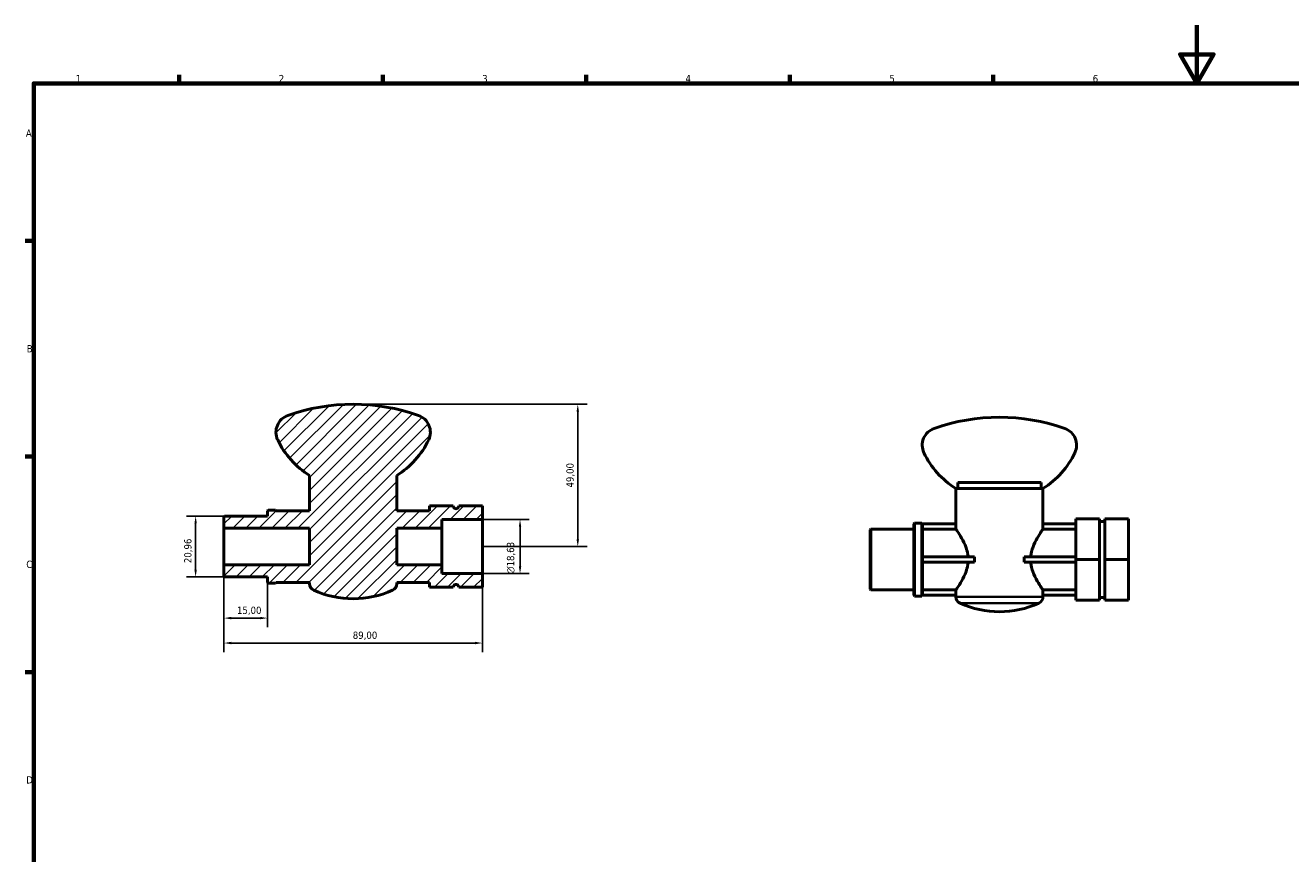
# Model space of a CAD drawing. Header units: millimetres. Extents: x 0 to 906, y 0 to 594.
# Tile 2 of 4: x 17 to 453, y 309 to 594. Entities that reach past the tile are written whole.
import ezdxf

# ---------------------------------------------------------------- set-up
doc = ezdxf.new("R2010")
doc.units = ezdxf.units.MM
for name, color, linetype, lineweight in [('Border (ISO)', 7, 'Continuous', 70), ('Dimension (ISO)', 7, 'Continuous', 25), ('Hatch (ISO)', 7, 'Continuous', 18), ('Visible (ISO)', 7, 'Continuous', 50), ('Visible Narrow (ISO)', 7, 'Continuous', 35)]:
    doc.layers.add(name, color=color, linetype=linetype, lineweight=lineweight)
doc.styles.add('Note Text (ISO)', font='tahoma.ttf')
doc.dimstyles.new('Default (ISO)', dxfattribs={"dimtxt": 2.5, "dimasz": 2.5, "dimexe": 3.175, "dimexo": 0, "dimgap": 0.762, "dimtad": 1, "dimrnd": 1e-08, "dimzin": 0, "dimtxsty": 'Note Text (ISO)', "dimcen": 0.09, "dimdle": 10, "dimclrd": 256, "dimclre": 256, "dimclrt": 232, "dimazin": 0, "dimtfac": 1.40208, "dimtmove": 0, "dimatfit": 3, "dimfxl": 1, "dimtolj": 1, "dimtzin": 0, "dimlwd": -1, "dimlwe": -1, "dimarcsym": 0})

# ---------------------------------------------------------------- blocks, each defined once
blk = doc.blocks.new('Borders Default Border')
at = {"layer": 'Border (ISO)'}
for p, q in [((70.08, 574), (70.08, 576.9)), ((140.17, 574), (140.17, 576.9)), ((210.25, 574), (210.25, 576.9)), ((280.33, 574), (280.33, 576.9)), ((350.42, 574), (350.42, 576.9)), ((20, 519.75), (17.1, 519.75)), ((20, 445.5), (17.1, 445.5)), ((20, 371.25), (17.1, 371.25))]:
    blk.add_line(p, q, dxfattribs=at)
at = {"layer": 'Border (ISO)', "flags": 128}
for points in [[(420.5, 594), (420.5, 574), (414.73, 584), (426.27, 584), (420.5, 574)], [(20, 20), (20, 574), (821, 574), (821, 20), (20, 20)]]:
    blk.add_lwpolyline(points, dxfattribs=at)
at = {"layer": 'Border (ISO)', "color": 232, "true_color": 0xca0064, "char_height": 2.5, "attachment_point": 7, "style": 'Note Text (ISO)'}
for s, insert in [('1', (34.48, 574.4)), ('2', (104.37, 574.4)), ('3', (174.43, 574.35)), ('4', (244.42, 574.4)), ('5', (314.64, 574.35)), ('6', (384.66, 574.35)), ('A', (17.29, 555.62)), ('B', (17.59, 481.37)), ('C', (17.43, 407.08)), ('D', (17.43, 332.88))]:
    blk.add_mtext(s, dxfattribs=dict(at, insert=insert))
blk = doc.blocks.new('*D7')
at = {"layer": 'Defpoints', "color": 0, "transparency": 16777216}
for p in [(174.5, 423.8), (174.5, 405.17), (187.46, 405.17)]:
    blk.add_point(p, dxfattribs=at)
at = {"layer": 'Dimension (ISO)', "transparency": 16777216}
for p, q in [((174.5, 423.8), (190.64, 423.8)), ((187.46, 421.3), (187.46, 407.67)), ((174.5, 405.17), (190.64, 405.17))]:
    blk.add_line(p, q, dxfattribs=at)
for points in [[(187.04, 421.3), (187.88, 421.3), (187.46, 423.8)], [(187.04, 407.67), (187.88, 407.67), (187.46, 405.17)]]:
    blk.add_solid(points, dxfattribs=at)
at = {"layer": 'Dimension (ISO)', "color": 232, "true_color": 0xca0064, "transparency": 16777216, "insert": (182.94, 405.05), "char_height": 2.5, "attachment_point": 1, "rotation": 90, "style": 'Note Text (ISO)'}
blk.add_mtext('\\A1;\\fAIGDT|b0|i0;\\H2.5000;\\ln\\fTahoma|b0|i0;\\H2.5000;18,63', dxfattribs=at)
blk = doc.blocks.new('*D8')
at = {"layer": 'Defpoints', "color": 0, "transparency": 16777216}
for p in [(130, 463.48), (174.5, 414.48), (207.34, 414.48)]:
    blk.add_point(p, dxfattribs=at)
at = {"layer": 'Dimension (ISO)', "transparency": 16777216}
for p, q in [((130, 463.48), (210.52, 463.48)), ((207.34, 460.98), (207.34, 416.98)), ((174.5, 414.48), (210.52, 414.48))]:
    blk.add_line(p, q, dxfattribs=at)
for points in [[(206.92, 460.98), (207.76, 460.98), (207.34, 463.48)], [(206.92, 416.98), (207.76, 416.98), (207.34, 414.48)]]:
    blk.add_solid(points, dxfattribs=at)
at = {"layer": 'Dimension (ISO)', "color": 232, "true_color": 0xca0064, "transparency": 16777216, "insert": (203.41, 434.81), "char_height": 2.5, "attachment_point": 1, "rotation": 90, "style": 'Note Text (ISO)'}
blk.add_mtext('\\A1;49,00', dxfattribs=at)
blk = doc.blocks.new('*D9')
at = {"layer": 'Defpoints', "color": 0, "transparency": 16777216}
for p in [(85.5, 408.19), (174.5, 405.17), (174.5, 381.26)]:
    blk.add_point(p, dxfattribs=at)
at = {"layer": 'Dimension (ISO)', "transparency": 16777216}
for p, q in [((85.5, 408.19), (85.5, 378.09)), ((174.5, 405.17), (174.5, 378.09)), ((88, 381.26), (172, 381.26))]:
    blk.add_line(p, q, dxfattribs=at)
for points in [[(88, 381.68), (88, 380.84), (85.5, 381.26)], [(172, 381.68), (172, 380.84), (174.5, 381.26)]]:
    blk.add_solid(points, dxfattribs=at)
at = {"layer": 'Dimension (ISO)', "color": 232, "true_color": 0xca0064, "transparency": 16777216, "insert": (129.86, 385.2), "char_height": 2.5, "attachment_point": 1, "style": 'Note Text (ISO)'}
blk.add_mtext('\\A1;89,00', dxfattribs=at)
blk = doc.blocks.new('*D10')
at = {"layer": 'Defpoints', "color": 0, "transparency": 16777216}
for p in [(85.5, 408.19), (100.5, 402.16), (100.5, 389.85)]:
    blk.add_point(p, dxfattribs=at)
at = {"layer": 'Dimension (ISO)', "transparency": 16777216}
for p, q in [((85.5, 408.19), (85.5, 386.68)), ((100.5, 402.16), (100.5, 386.68)), ((88, 389.85), (98, 389.85))]:
    blk.add_line(p, q, dxfattribs=at)
for points in [[(88, 390.27), (88, 389.44), (85.5, 389.85)], [(98, 390.27), (98, 389.44), (100.5, 389.85)]]:
    blk.add_solid(points, dxfattribs=at)
at = {"layer": 'Dimension (ISO)', "color": 232, "true_color": 0xca0064, "transparency": 16777216, "insert": (89.98, 393.79), "char_height": 2.5, "attachment_point": 1, "style": 'Note Text (ISO)'}
blk.add_mtext('\\A1;15,00', dxfattribs=at)
blk = doc.blocks.new('*D11')
at = {"layer": 'Defpoints', "color": 0, "transparency": 16777216}
for p in [(85.74, 424.96), (75.75, 404.01), (85.74, 404.01)]:
    blk.add_point(p, dxfattribs=at)
at = {"layer": 'Dimension (ISO)', "transparency": 16777216}
for p, q in [((85.74, 424.96), (72.57, 424.96)), ((75.75, 422.46), (75.75, 406.51)), ((85.74, 404.01), (72.57, 404.01))]:
    blk.add_line(p, q, dxfattribs=at)
for points in [[(75.33, 422.46), (76.16, 422.46), (75.75, 424.96)], [(75.33, 406.51), (76.16, 406.51), (75.75, 404.01)]]:
    blk.add_solid(points, dxfattribs=at)
at = {"layer": 'Dimension (ISO)', "color": 232, "true_color": 0xca0064, "transparency": 16777216, "insert": (71.81, 408.78), "char_height": 2.5, "attachment_point": 1, "rotation": 90, "style": 'Note Text (ISO)'}
blk.add_mtext('\\A1;20,96', dxfattribs=at)

msp = doc.modelspace()

# ---------------------------------------------------------------- hatches: boundary and pattern name
at = {"layer": 'Hatch (ISO)'}
h = msp.add_hatch(dxfattribs=at)
h.set_pattern_fill('ANSI31', color=256, scale=25.4, style=0)
h.set_pattern_definition([(45, (0, 0), (-2.245064, 2.245064), [])])
edge = h.paths.add_edge_path()
edge.add_line((85.745, 424.961), (85.5, 424.716))
edge.add_line((85.5, 424.716), (85.5, 420.779))
edge.add_line((85.5, 420.779), (115, 420.779))
edge.add_line((115, 420.779), (115, 408.187))
edge.add_line((115, 408.187), (85.5, 408.187))
edge.add_line((85.5, 408.187), (85.5, 404.251))
edge.add_line((85.5, 404.251), (85.745, 404.006))
edge.add_line((85.745, 404.006), (100.5, 404.006))
edge.add_line((100.5, 404.006), (100.5, 402.155))
edge.add_line((100.5, 402.155), (100.745, 401.91))
edge.add_line((100.745, 401.91), (103.255, 401.91))
edge.add_line((103.255, 401.91), (103.5, 402.155))
edge.add_line((103.5, 402.155), (115, 402.155))
edge.add_line((115, 402.155), (115, 401.653))
edge.add_ellipse((117.45, 401.653), major_axis=(-2.45, 0), ratio=1, start_angle=0, end_angle=65.83287)
edge.add_ellipse((130, 429.621), major_axis=(-13.553, -30.203), ratio=1, start_angle=0, end_angle=48.33425)
edge.add_ellipse((142.55, 401.653), major_axis=(1.003, -2.235), ratio=1, start_angle=0, end_angle=65.83287)
edge.add_line((145, 401.653), (145, 402.155))
edge.add_line((145, 402.155), (156.3, 402.155))
edge.add_line((156.3, 402.155), (156.3, 400.483))
edge.add_line((156.3, 400.483), (164.442, 400.483))
edge.add_ellipse((165.4, 400.483), major_axis=(-0.958, 0), ratio=1, start_angle=180, end_angle=360, ccw=False)
edge.add_line((166.358, 400.483), (174.5, 400.483))
edge.add_line((174.5, 400.483), (174.5, 405.168))
edge.add_line((174.5, 405.168), (160.5, 405.168))
edge.add_line((160.5, 405.168), (160.5, 408.187))
edge.add_line((160.5, 408.187), (145, 408.187))
edge.add_line((145, 408.187), (145, 420.779))
edge.add_line((145, 420.779), (160.5, 420.779))
edge.add_line((160.5, 420.779), (160.5, 423.799))
edge.add_line((160.5, 423.799), (174.5, 423.799))
edge.add_line((174.5, 423.799), (174.5, 428.483))
edge.add_line((174.5, 428.483), (166.358, 428.483))
edge.add_ellipse((165.4, 428.483), major_axis=(0.958, 0), ratio=1, start_angle=180, end_angle=360, ccw=False)
edge.add_line((164.442, 428.483), (156.3, 428.483))
edge.add_line((156.3, 428.483), (156.3, 426.811))
edge.add_line((156.3, 426.811), (145, 426.811))
edge.add_line((145, 426.811), (145, 438.983))
edge.add_ellipse((130, 463.483), major_axis=(15, -24.5), ratio=1, start_angle=0, end_angle=33.35543)
edge.add_ellipse((150.467, 453.867), major_axis=(5.533, -2.6), ratio=1, start_angle=0, end_angle=95.74221)
edge.add_ellipse((130, 395.831), major_axis=(22.5, 63.801), ratio=1, start_angle=0, end_angle=38.85105)
edge.add_ellipse((109.533, 453.867), major_axis=(-2.033, 5.766), ratio=1, start_angle=0, end_angle=95.74221)
edge.add_ellipse((130, 463.483), major_axis=(-26, -12.217), ratio=1, start_angle=0, end_angle=33.35543)
edge.add_line((115, 438.983), (115, 426.811))
edge.add_line((115, 426.811), (103.5, 426.811))
edge.add_line((103.5, 426.811), (103.255, 427.056))
edge.add_line((103.255, 427.056), (100.745, 427.056))
edge.add_line((100.745, 427.056), (100.5, 426.811))
edge.add_line((100.5, 426.811), (100.5, 424.961))
edge.add_line((100.5, 424.961), (85.745, 424.961))

# ---------------------------------------------------------------- linework, layer by layer
at = {"layer": 'Visible (ISO)'}
for p, q in [((115, 438.983), (115, 426.811)), ((145, 426.811), (145, 438.983)), ((366.893, 436.525), (338.17, 436.525)), ((338.17, 434.525), (338.17, 436.525)), ((366.893, 436.525), (366.893, 434.525)), ((337.531, 434.525), (337.531, 422.353)), ((337.531, 434.525), (337.665, 434.525)), ((337.665, 434.525), (367.397, 434.525)), ((367.531, 434.525), (367.397, 434.525)), ((367.531, 434.525), (367.531, 422.353)), ((100.745, 427.056), (100.5, 426.811)), ((103.255, 427.056), (100.745, 427.056)), ((103.5, 426.811), (103.255, 427.056)), ((164.442, 428.483), (156.3, 428.483)), ((156.3, 428.483), (156.3, 426.811)), ((174.5, 428.483), (166.358, 428.483)), ((174.5, 423.799), (174.5, 428.483)), ((85.745, 424.961), (85.5, 424.716)), ((85.5, 424.716), (85.5, 420.779)), ((100.5, 424.961), (85.745, 424.961)), ((100.5, 426.811), (100.5, 424.961)), ((115, 426.811), (103.5, 426.811)), ((156.3, 426.811), (145, 426.811)), ((160.5, 420.779), (160.5, 423.799)), ((160.5, 423.799), (174.5, 423.799)), ((174.5, 405.168), (174.5, 423.799)), ((378.831, 410.025), (378.831, 424.025)), ((378.831, 424.025), (386.973, 424.025)), ((386.973, 424.025), (386.973, 417.025)), ((388.89, 417.025), (388.89, 424.025)), ((397.031, 424.025), (388.89, 424.025)), ((397.031, 410.025), (397.031, 424.025)), ((85.5, 420.779), (115, 420.779)), ((85.5, 408.187), (85.5, 420.779)), ((115, 420.779), (115, 408.187)), ((145, 408.187), (145, 420.779)), ((145, 420.779), (160.5, 420.779)), ((160.5, 408.187), (160.5, 420.779)), ((308.031, 420.258), (308.276, 420.503)), ((308.031, 399.793), (308.031, 420.258)), ((308.276, 420.503), (308.276, 399.548)), ((308.276, 420.503), (323.031, 420.503)), ((323.031, 422.353), (323.276, 422.598)), ((323.031, 397.697), (323.031, 422.353)), ((323.276, 422.598), (323.276, 397.452)), ((323.276, 422.598), (325.786, 422.598)), ((325.786, 397.452), (325.786, 422.598)), ((326.031, 422.353), (325.786, 422.598)), ((326.031, 422.353), (326.031, 422.318)), ((337.56, 422.353), (326.031, 422.353)), ((326.031, 422.318), (326.031, 410.957)), ((337.56, 420.461), (326.031, 420.461)), ((337.56, 422.353), (337.56, 420.461)), ((367.502, 420.461), (367.502, 422.353)), ((378.831, 422.353), (367.502, 422.353)), ((378.831, 420.461), (367.502, 420.461)), ((386.973, 417.025), (386.973, 410.025)), ((388.89, 410.025), (388.89, 417.025)), ((326.031, 410.957), (326.031, 410.025)), ((326.031, 410.957), (343.986, 410.957)), ((326.031, 410.025), (326.031, 409.094)), ((343.986, 410.957), (343.986, 409.094)), ((361.076, 409.094), (361.076, 410.957)), ((361.076, 410.957), (378.831, 410.957)), ((378.831, 396.025), (378.831, 410.025)), ((378.831, 410.025), (386.973, 410.025)), ((386.973, 410.025), (386.973, 403.025)), ((388.89, 403.025), (388.89, 410.025)), ((397.031, 410.025), (388.89, 410.025)), ((397.031, 396.025), (397.031, 410.025)), ((115, 408.187), (85.5, 408.187)), ((85.5, 408.187), (85.5, 404.251)), ((160.5, 408.187), (145, 408.187)), ((160.5, 405.168), (160.5, 408.187)), ((343.986, 409.094), (326.031, 409.094)), ((326.031, 409.094), (326.031, 397.733)), ((378.831, 409.094), (361.076, 409.094)), ((85.5, 404.251), (85.745, 404.006)), ((85.745, 404.006), (100.5, 404.006)), ((100.5, 404.006), (100.5, 402.155)), ((100.5, 402.155), (100.745, 401.91)), ((100.745, 401.91), (103.255, 401.91)), ((103.255, 401.91), (103.5, 402.155)), ((103.5, 402.155), (115, 402.155)), ((115, 402.155), (115, 401.653)), ((145, 401.653), (145, 402.155)), ((145, 402.155), (156.3, 402.155)), ((156.3, 402.155), (156.3, 400.483)), ((174.5, 405.168), (160.5, 405.168)), ((174.5, 400.483), (174.5, 405.168)), ((386.973, 403.025), (386.973, 396.025)), ((388.89, 396.025), (388.89, 403.025)), ((156.3, 400.483), (164.442, 400.483)), ((166.358, 400.483), (174.5, 400.483)), ((308.031, 399.793), (308.276, 399.548)), ((308.276, 399.548), (323.031, 399.548)), ((323.031, 397.697), (323.276, 397.452)), ((323.276, 397.452), (325.786, 397.452)), ((326.031, 397.697), (325.786, 397.452)), ((326.031, 399.589), (337.56, 399.589)), ((326.031, 397.733), (326.031, 397.697)), ((326.031, 397.697), (337.56, 397.697)), ((337.531, 397.697), (337.531, 397.196)), ((337.56, 399.589), (337.56, 397.697)), ((367.502, 397.697), (367.502, 399.589)), ((367.502, 399.589), (378.831, 399.589)), ((367.502, 397.697), (378.831, 397.697)), ((367.531, 397.697), (367.531, 397.196)), ((378.831, 396.025), (386.973, 396.025)), ((397.031, 396.025), (388.89, 396.025))]:
    msp.add_line(p, q, dxfattribs=at)
for centre, radius, start, end in [((130, 395.831), 67.653, 70.57447, 109.42553), ((109.533, 453.867), 6.114, 109.42553, 205.16773), ((150.467, 453.867), 6.114, 334.83227, 70.57447), ((352.531, 391.373), 67.653, 70.57447, 109.42553), ((332.065, 449.409), 6.114, 109.42553, 205.16773), ((372.998, 449.409), 6.114, 334.83227, 70.57447), ((130, 463.483), 28.727, 205.16773, 238.52316), ((130, 463.483), 28.727, 301.47684, 334.83227), ((352.531, 459.025), 28.727, 205.16773, 238.52316), ((352.531, 459.025), 28.727, 301.47684, 334.83227), ((165.4, 428.483), 0.958, 180, 0), ((387.931, 424.025), 0.958, 180, 0), ((117.45, 401.653), 2.45, 180, 245.83287), ((142.55, 401.653), 2.45, 294.16713, 0), ((165.4, 400.483), 0.958, 0, 180), ((130, 429.621), 33.105, 245.83287, 294.16713), ((339.981, 397.196), 2.45, 180, 245.83287), ((365.081, 397.196), 2.45, 294.16713, 0), ((387.931, 396.025), 0.958, 0, 180), ((352.531, 425.163), 33.105, 245.83287, 294.16713)]:
    msp.add_arc(centre, radius, start, end, dxfattribs=at)
for points, knots in [([(341.757, 410.957), (341.723, 411.343), (341.669, 411.728), (341.466, 412.795), (341.275, 413.466), (340.595, 415.38), (340.006, 416.524), (338.979, 418.332), (338.46, 419.133), (337.815, 420.097), (337.627, 420.366), (337.56, 420.461)], [0.0928678, 0.0928678, 0.0928678, 0.0928678, 0.2081416, 0.2081416, 0.4162832, 0.4162832, 0.8325665, 0.8325665, 1.2429771, 1.2429771, 1.560923, 1.560923, 1.560923, 1.560923]), ([(367.502, 420.461), (367.436, 420.366), (367.247, 420.097), (366.602, 419.133), (366.084, 418.332), (365.057, 416.524), (364.467, 415.38), (363.788, 413.466), (363.596, 412.795), (363.393, 411.728), (363.339, 411.343), (363.306, 410.957)], [5.0526282, 5.0526282, 5.0526282, 5.0526282, 5.3705741, 5.3705741, 5.7809848, 5.7809848, 6.197268, 6.197268, 6.4054096, 6.4054096, 6.5206834, 6.5206834, 6.5206834, 6.5206834]), ([(337.56, 399.589), (337.627, 399.685), (337.815, 399.954), (338.46, 400.918), (338.979, 401.719), (340.006, 403.527), (340.595, 404.671), (341.275, 406.585), (341.466, 407.256), (341.669, 408.323), (341.723, 408.708), (341.757, 409.094)], [5.0526282, 5.0526282, 5.0526282, 5.0526282, 5.3705741, 5.3705741, 5.7809848, 5.7809848, 6.197268, 6.197268, 6.4054096, 6.4054096, 6.5206834, 6.5206834, 6.5206834, 6.5206834]), ([(363.306, 409.094), (363.339, 408.708), (363.393, 408.323), (363.596, 407.256), (363.788, 406.585), (364.467, 404.671), (365.057, 403.527), (366.084, 401.719), (366.602, 400.918), (367.247, 399.954), (367.436, 399.685), (367.502, 399.589)], [0.0928678, 0.0928678, 0.0928678, 0.0928678, 0.2081416, 0.2081416, 0.4162832, 0.4162832, 0.8325665, 0.8325665, 1.2429771, 1.2429771, 1.560923, 1.560923, 1.560923, 1.560923])]:
    msp.add_open_spline(points, degree=3, knots=knots, dxfattribs=at)
at = {"layer": 'Visible Narrow (ISO)'}
for p, q in [((337.716, 397.196), (367.347, 397.196)), ((365.917, 394.96), (339.145, 394.96))]:
    msp.add_line(p, q, dxfattribs=at)

# ---------------------------------------------------------------- block references
msp.add_blockref('Borders Default Border', (0, 0))

# ---------------------------------------------------------------- dimensions: what is measured, and where the dimension line sits
at = {"layer": 'Dimension (ISO)'}
for base, p1, p2, angle, picture, middle in [((207.341, 414.483), (130, 463.483), (174.5, 414.483), 90, '*D8', (207.341, 438.983)), ((75.745, 404.005833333), (85.745, 424.960833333), (85.745, 404.005833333), 90, '*D11', (75.745, 412.902333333)), ((174.5, 381.261), (85.5, 408.187), (174.5, 405.168), 180, '*D9', (134, 381.261)), ((100.5, 389.853), (85.5, 408.187), (100.5, 402.155), 180, '*D10', (94, 389.853))]:
    dim = msp.add_linear_dim(base=base, p1=p1, p2=p2, angle=angle, dimstyle='Default (ISO)', override={"dimdec": 2, "dimtp": 0, "dimtm": 0, "dimtdec": 2, "dimtofl": 0, "dimatfit": 1}, dxfattribs=at)
    dim.commit()
    dim.dimension.update_dxf_attribs({"geometry": picture, "text_midpoint": middle, "dimtype": 160})
dim = msp.add_linear_dim(base=(187.461, 405.168), p1=(174.5, 423.799), p2=(174.5, 405.168), angle=90, text='\\fAIGDT|b0|i0;\\H2.5000;\\ln\\fTahoma|b0|i0;\\H2.5000;<>', dimstyle='Default (ISO)', override={"dimdec": 2, "dimtp": 0, "dimtm": 0, "dimtdec": 2, "dimtofl": 0, "dimatfit": 1}, dxfattribs=at)
dim.commit()
dim.dimension.update_dxf_attribs({"geometry": '*D7', "text_midpoint": (187.461, 410.578), "dimtype": 160})

doc.saveas('drawing.dxf')
